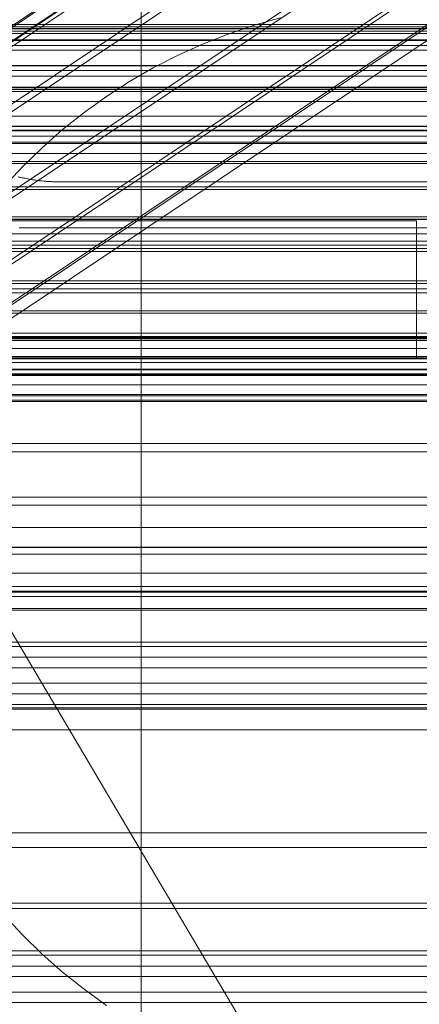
# Model space of a CAD drawing. Header units: millimetres. Extents: x -4738 to 65662, y -68080 to 6847.
# Tile 231 of 256: x 311 to 340, y -34807 to -34735. Entities that reach past the tile are written whole.
import ezdxf

# ---------------------------------------------------------------- set-up
doc = ezdxf.new("R2010")
doc.units = ezdxf.units.MM
for name, color, linetype, lineweight in [('COTAS_O', 1, 'Continuous', 0), ('COTAS_P', 1, 'Continuous', 0), ('frontal_briquetadora', 7, 'Continuous', 0), ('frontal_C01', 7, 'Continuous', 0), ('frontal_C02', 7, 'Continuous', 0), ('frontal_C03', 7, 'Continuous', 0), ('frontal_C05', 7, 'Continuous', 0), ('frontal_mezcladora', 7, 'Continuous', 0)]:
    doc.layers.add(name, color=color, linetype=linetype, lineweight=lineweight)
doc.dimstyles.new('R19_100', dxfattribs={"dimtxt": 250, "dimasz": 150, "dimexe": 150, "dimexo": 80, "dimgap": 100, "dimtad": 1, "dimtih": 1, "dimtoh": 1, "dimdsep": 46, "dimcen": 0.09, "dimadec": 0, "dimazin": 0, "dimtfac": 1, "dimtdec": 4, "dimtofl": 0, "dimtmove": 0, "dimatfit": 3, "dimfxl": 1, "dimtolj": 1, "dimtzin": 0, "dimarcsym": 0})

# ---------------------------------------------------------------- blocks, each defined once
blk = doc.blocks.new('DIM_R30_49')
at = {"layer": 'COTAS_P'}
for p, q in [((-150, -32300), (550, -32300)), ((550, -32300), (505, -32450)), ((550, -34900), (550, -32300)), ((550, -32300), (595, -32450)), ((550, -34900), (505, -34750)), ((550, -34900), (595, -34750)), ((-150, -34900), (550, -34900))]:
    blk.add_line(p, q, dxfattribs=at)
blk.add_text('2600 P', height=250, rotation=90, dxfattribs=at).set_placement((450, -33600))
blk = doc.blocks.new('DIM_R30_52')
at = {"layer": 'COTAS_O'}
for p, q in [((-650, -34200), (-500, -34155)), ((650, -34200), (500, -34155)), ((-650, -34900), (-650, -34200)), ((-650, -34200), (650, -34200)), ((-650, -34200), (-500, -34245)), ((650, -34200), (500, -34245)), ((650, -34900), (650, -34200))]:
    blk.add_line(p, q, dxfattribs=at)
blk.add_text('1300 O', height=250, dxfattribs=at).set_placement((0, -34100))
blk = doc.blocks.new('DIM_R30_57')
at = {"layer": 'COTAS_P'}
for p, q in [((-305, -34680), (395, -34680)), ((395, -34680), (350, -34830)), ((395, -36000), (395, -34680)), ((395, -34680), (440, -34830)), ((395, -36000), (350, -35850)), ((395, -36000), (440, -35850)), ((-305, -36000), (395, -36000))]:
    blk.add_line(p, q, dxfattribs=at)
blk.add_text('1320 P', height=250, rotation=90, dxfattribs=at).set_placement((295, -35340))

msp = doc.modelspace()

# ---------------------------------------------------------------- linework, layer by layer
at = {"layer": 'frontal_briquetadora'}
for p, q in [((320, -34736), (320, -34680)), ((210, -34736), (430, -34736)), ((210, -34736), (320, -34736)), ((320, -34736), (430, -34736)), ((320, -34760), (320, -34736)), ((320, -34750), (320, -34736)), ((210, -34750), (340, -34750)), ((210, -34750), (320, -34750)), ((320, -34750), (340, -34750)), ((320, -34760), (320, -34750)), ((340, -34760), (340, -34750)), ((-490, -34760), (490, -34760)), ((-490, -34760), (340, -34760)), ((320, -34760), (340, -34760)), ((320, -34760), (490, -34760))]:
    msp.add_line(p, q, dxfattribs=at)
at = {"layer": 'frontal_C01'}
for p, q in [((446.358, -35009.677), (186.358, -34569.677)), ((-440, -34743.121), (440, -34743.121)), ((-440, -34743.401), (440, -34743.401)), ((-440, -34743.453), (440, -34743.453)), ((-440, -34744.276), (440, -34744.276)), ((-440, -34744.377), (440, -34744.377)), ((-440, -34745.685), (440, -34745.685)), ((-440, -34745.828), (440, -34745.828)), ((-440, -34747.533), (440, -34747.533)), ((-440, -34747.708), (440, -34747.708)), ((440, -34749.694), (-440, -34749.694)), ((-440, -34749.888), (440, -34749.888)), ((-440, -34752.019), (440, -34752.019)), ((-440, -34752.221), (440, -34752.221)), ((-440, -34754.352), (440, -34754.352)), ((-440, -34754.547), (440, -34754.547)), ((-440, -34756.533), (440, -34756.533)), ((-440, -34756.707), (440, -34756.707)), ((-440, -34758.412), (440, -34758.412)), ((-440, -34758.555), (440, -34758.555)), ((-440, -34759.864), (440, -34759.864)), ((-440, -34759.964), (440, -34759.964)), ((-440, -34760.787), (440, -34760.787)), ((-440, -34760.839), (440, -34760.839)), ((-440, -34761.12), (440, -34761.12))]:
    msp.add_line(p, q, dxfattribs=at)
at = {"layer": 'frontal_C02'}
for p, q in [((151.191, -34842.534), (364.989, -34699.558)), ((149.865, -34843.304), (363.664, -34700.329)), ((151.369, -34843.468), (365.168, -34700.492)), ((150.683, -34843.866), (364.482, -34700.891)), ((151.196, -34843.922), (364.995, -34700.947)), ((171.232, -34835.259), (355.541, -34712.004)), ((164.752, -34839.023), (349.061, -34715.769)), ((173.554, -34839.982), (357.863, -34716.728)), ((168.263, -34843.056), (352.572, -34719.801)), ((175.016, -34843.792), (359.326, -34720.537)), ((171.275, -34845.965), (355.584, -34722.71)), ((175.521, -34846.427), (359.83, -34723.173)), ((173.584, -34847.553), (357.893, -34724.298)), ((175.032, -34847.71), (359.341, -34724.456)), ((430, -34772.309), (-430, -34772.309)), ((430, -34777.309), (-430, -34777.309))]:
    msp.add_line(p, q, dxfattribs=at)
at = {"layer": 'frontal_C03'}
for p, q in [((1496, -34735.881), (-1496, -34735.881)), ((1496, -34736.382), (-1496, -34736.382)), ((1250, -34735.711), (-1250, -34735.711)), ((1250, -34736.028), (-1250, -34736.028)), ((1250, -34736.193), (-1250, -34736.193)), ((1250, -34736.822), (-1250, -34736.822)), ((1250, -34736.881), (-1250, -34736.881)), ((1250, -34737.257), (-1250, -34737.257)), ((-1250, -34737.586), (1250, -34737.586)), ((1496, -34738.722), (-1496, -34738.722)), ((1496, -34739.057), (-1496, -34739.057)), ((1250, -34738.709), (-1250, -34738.709)), ((1250, -34739.473), (-1250, -34739.473)), ((1496, -34740.323), (-1496, -34740.323)), ((1496, -34740.44), (-1496, -34740.44)), ((1250, -34740.267), (-1250, -34740.267)), ((1250, -34740.584), (-1250, -34740.584)), ((1250, -34741.309), (-1250, -34741.309)), ((1250, -34742.381), (-1250, -34742.381)), ((-1415, -34743.129), (1415, -34743.129)), ((1250, -34743.834), (-1250, -34743.834)), ((1250, -34745.088), (-1250, -34745.088)), ((1250, -34749.867), (-1250, -34749.867)), ((1250, -34750.937), (-1250, -34750.937)), ((1250, -34751.472), (-1250, -34751.472)), ((1250, -34751.774), (-1250, -34751.774)), ((1250, -34754.94), (-1250, -34754.94)), ((1250, -34755.234), (-1250, -34755.234)), ((1496, -34758.577), (-1496, -34758.577)), ((1250, -34758.169), (-1250, -34758.169)), ((1250, -34758.486), (-1250, -34758.486)), ((1496, -34758.695), (-1496, -34758.695)), ((1250, -34759.28), (-1250, -34759.28)), ((1496, -34759.961), (-1496, -34759.961)), ((1496, -34760.296), (-1496, -34760.296)), ((-1250, -34760.044), (1250, -34760.044)), ((1250, -34761.167), (-1250, -34761.167)), ((-1250, -34761.253), (1250, -34761.253)), ((1250, -34761.931), (-1250, -34761.931)), ((1496, -34762.636), (-1496, -34762.636)), ((1250, -34762.725), (-1250, -34762.725)), ((1496, -34763.137), (-1496, -34763.137)), ((1250, -34763.041), (-1250, -34763.041)), ((1250, -34763.146), (-1250, -34763.146)), ((-1496, -34766.194), (1496, -34766.194)), ((1496, -34766.785), (-1496, -34766.785)), ((1496, -34770.094), (-1496, -34770.094)), ((1496, -34770.685), (-1496, -34770.685)), ((1496, -34773.742), (-1496, -34773.742)), ((1496, -34774.244), (-1496, -34774.244)), ((1250, -34773.733), (-1250, -34773.733)), ((1250, -34775.626), (-1250, -34775.626)), ((1496, -34776.583), (-1496, -34776.583)), ((1496, -34776.918), (-1496, -34776.918)), ((1496, -34778.184), (-1496, -34778.184)), ((1496, -34778.302), (-1496, -34778.302)), ((1250, -34780.627), (-1250, -34780.627)), ((1250, -34780.943), (-1250, -34780.943)), ((1250, -34781.737), (-1250, -34781.737)), ((-1250, -34782.501), (1250, -34782.501)), ((1250, -34783.624), (-1250, -34783.624)), ((1250, -34784.388), (-1250, -34784.388)), ((1250, -34785.182), (-1250, -34785.182)), ((1250, -34785.407), (-1250, -34785.407)), ((1250, -34785.499), (-1250, -34785.499)), ((1250, -34787.012), (-1250, -34787.012)), ((1250, -34794.498), (-1250, -34794.498)), ((1250, -34795.571), (-1250, -34795.571)), ((1250, -34799.622), (-1250, -34799.622)), ((1250, -34799.999), (-1250, -34799.999)), ((1250, -34803.084), (-1250, -34803.084)), ((1250, -34803.401), (-1250, -34803.401)), ((1250, -34804.195), (-1250, -34804.195)), ((-1250, -34804.959), (1250, -34804.959)), ((1250, -34806.082), (-1250, -34806.082)), ((1250, -34806.846), (-1250, -34806.846))]:
    msp.add_line(p, q, dxfattribs=at)
at = {"layer": 'frontal_C05'}
for p, q in [((330.13, -34735.237), (328.21, -34735.777)), ((328.21, -34735.777), (326.319, -34736.412)), ((326.319, -34736.412), (324.463, -34737.141)), ((324.463, -34737.141), (322.645, -34737.961)), ((322.645, -34737.961), (320.87, -34738.871)), ((320.87, -34738.871), (319.143, -34739.868)), ((319.143, -34739.868), (317.467, -34740.95)), ((317.467, -34740.95), (315.848, -34742.115)), ((315.848, -34742.115), (314.288, -34743.358)), ((314.288, -34743.358), (312.793, -34744.678)), ((312.793, -34744.678), (311.365, -34746.071)), ((311.365, -34746.071), (310.009, -34747.533)), ((311.192, -34746.829), (311.053, -34746.796)), ((311.12, -34746.812), (311.221, -34746.835)), ((311.336, -34746.861), (311.192, -34746.829)), ((311.221, -34746.835), (311.323, -34746.859)), ((311.323, -34746.859), (311.428, -34746.881)), ((311.484, -34746.893), (311.336, -34746.861)), ((311.428, -34746.881), (311.535, -34746.904)), ((311.636, -34746.924), (311.484, -34746.893)), ((311.535, -34746.904), (311.644, -34746.925)), ((311.791, -34746.953), (311.636, -34746.924)), ((311.644, -34746.925), (311.755, -34746.946)), ((311.755, -34746.946), (311.867, -34746.967)), ((311.95, -34746.981), (311.791, -34746.953)), ((311.867, -34746.967), (311.981, -34746.986)), ((312.111, -34747.008), (311.95, -34746.981)), ((311.981, -34746.986), (312.097, -34747.005)), ((312.097, -34747.005), (312.214, -34747.023)), ((312.275, -34747.032), (312.111, -34747.008)), ((312.214, -34747.023), (312.332, -34747.04)), ((312.441, -34747.055), (312.275, -34747.032)), ((312.332, -34747.04), (312.451, -34747.056)), ((312.609, -34747.076), (312.441, -34747.055)), ((312.451, -34747.056), (312.571, -34747.071)), ((312.571, -34747.071), (312.692, -34747.085)), ((312.779, -34747.095), (312.609, -34747.076)), ((312.692, -34747.085), (312.814, -34747.098)), ((312.951, -34747.111), (312.779, -34747.095)), ((312.814, -34747.098), (312.937, -34747.11)), ((312.937, -34747.11), (313.06, -34747.12)), ((313.124, -34747.125), (312.951, -34747.111)), ((313.06, -34747.12), (313.184, -34747.129)), ((313.298, -34747.136), (313.124, -34747.125)), ((313.184, -34747.129), (313.308, -34747.137)), ((313.472, -34747.146), (313.298, -34747.136)), ((313.308, -34747.137), (313.433, -34747.144)), ((313.433, -34747.144), (313.559, -34747.149)), ((313.648, -34747.152), (313.472, -34747.146)), ((313.559, -34747.149), (313.684, -34747.153)), ((313.824, -34747.156), (313.648, -34747.152)), ((313.684, -34747.153), (313.81, -34747.156)), ((313.81, -34747.156), (313.905, -34747.157)), ((314, -34747.157), (313.824, -34747.156)), ((314, -34747.157), (313.905, -34747.157)), ((346, -34747.157), (314, -34747.157)), ((311.279, -34750.5), (311.137, -34750.5)), ((311.429, -34750.5), (311.279, -34750.5)), ((311.585, -34750.5), (311.429, -34750.5)), ((311.747, -34750.5), (311.585, -34750.5)), ((311.914, -34750.5), (311.747, -34750.5)), ((312.087, -34750.5), (311.914, -34750.5)), ((312.264, -34750.5), (312.087, -34750.5)), ((312.446, -34750.5), (312.264, -34750.5)), ((312.632, -34750.5), (312.446, -34750.5)), ((312.821, -34750.5), (312.632, -34750.5)), ((313.013, -34750.5), (312.821, -34750.5)), ((313.207, -34750.5), (313.013, -34750.5)), ((313.404, -34750.5), (313.207, -34750.5)), ((313.602, -34750.5), (313.404, -34750.5)), ((313.801, -34750.5), (313.602, -34750.5)), ((314, -34750.5), (313.801, -34750.5)), ((314, -34750.5), (346, -34750.5)), ((300, -34777), (380, -34777)), ((310.009, -34800.467), (311.365, -34801.929)), ((311.365, -34801.929), (312.793, -34803.322)), ((312.793, -34803.322), (314.288, -34804.642)), ((314.288, -34804.642), (315.848, -34805.885)), ((315.848, -34805.885), (317.467, -34807.05))]:
    msp.add_line(p, q, dxfattribs=at)
at = {"layer": 'frontal_mezcladora'}
for p, q in [((320, -34820), (320, -34600)), ((-600, -34760), (600, -34760))]:
    msp.add_line(p, q, dxfattribs=at)

# ---------------------------------------------------------------- dimensions: what is measured, and where the dimension line sits
at = {"layer": 'COTAS_O'}
dim = msp.add_aligned_dim(p1=(-650, -34900), p2=(650, -34900), distance=700, text='<> O', dimstyle='R19_100', dxfattribs=at)
dim.commit()
dim.dimension.update_dxf_attribs({"geometry": 'DIM_R30_52', "text_midpoint": (0, -34200)})
at = {"layer": 'COTAS_P'}
for p1, p2, picture, middle in [((-150, -34900), (-150, -32300), 'DIM_R30_49', (550, -33600)), ((-305, -36000), (-305, -34680), 'DIM_R30_57', (395, -35340))]:
    dim = msp.add_aligned_dim(p1=p1, p2=p2, distance=-700, text='<> P', dimstyle='R19_100', dxfattribs=at)
    dim.commit()
    dim.dimension.update_dxf_attribs({"geometry": picture, "text_midpoint": middle})

doc.saveas('drawing.dxf')
